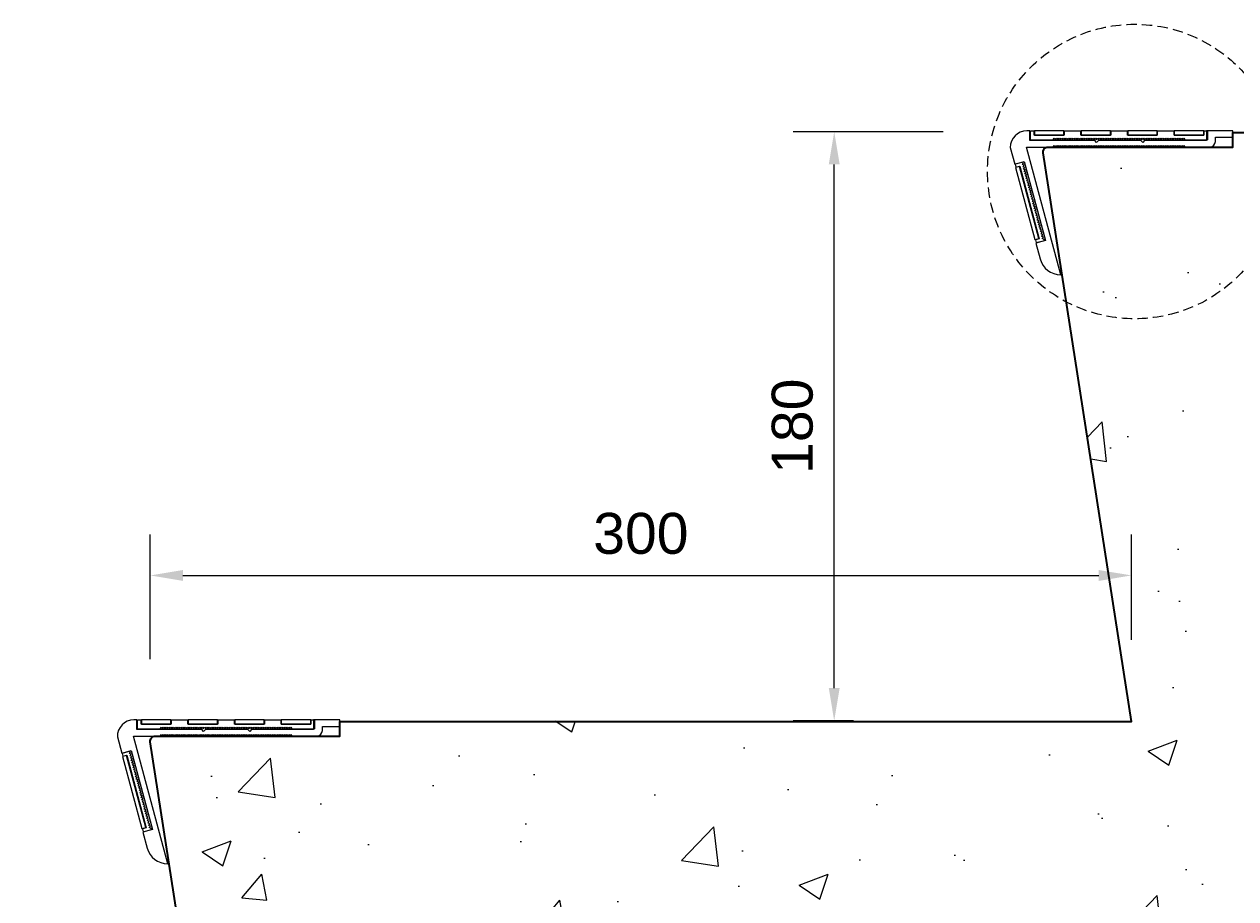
# Model space of a CAD drawing. Header units: millimetres. Extents: x -347 to 646, y -989 to 80.
# Tile 2 of 4: x -61 to 309, y -486 to -219. Entities that reach past the tile are written whole.
import ezdxf

# ---------------------------------------------------------------- set-up
doc = ezdxf.new("R2010")
doc.units = ezdxf.units.MM
doc.linetypes.add('HIDDEN2', pattern=[4.7625, 3.175, -1.5875])
for name, color, linetype, lineweight in [('FS-DETAIL', 3, 'Continuous', 35), ('FS-DETAIL-HATCH', 253, 'Continuous', 13), ('FS-DETAIL-THIN', 8, 'Continuous', 18), ('FS-DIM', 14, 'Continuous', 15)]:
    doc.layers.add(name, color=color, linetype=linetype, lineweight=lineweight)
doc.styles.add('Arial', font='arial.ttf', dxfattribs={"height": 2.5})
doc.dimstyles.new('Diagonal_2.5mm Arial', dxfattribs={"dimtxt": 2.5, "dimasz": 2, "dimexe": 2.5, "dimexo": 5, "dimgap": 1, "dimtad": 0, "dimdec": 0, "dimzin": 0, "dimdsep": 46, "dimtxsty": 'Arial', "dimcen": 2, "dimdle": 4, "dimclrd": 256, "dimclre": 256, "dimclrt": 50, "dimaunit": 1, "dimadec": 0, "dimazin": 0, "dimtfac": 1, "dimtdec": 0, "dimtix": 1, "dimtmove": 2, "dimatfit": 3, "dimfxl": 1, "dimtvp": 1, "dimtolj": 1, "dimtzin": 0, "dimarcsym": 0})

# ---------------------------------------------------------------- blocks, each defined once
blk = doc.blocks.new('*D2')
at = {"layer": 'Defpoints', "color": 0, "transparency": 16777216}
for p in [(277.14, -387.09), (277.14, -431.75), (-22.86, -437.7)]:
    blk.add_point(p, dxfattribs=at)
at = {"layer": 'FS-DIM', "lineweight": -2, "transparency": 16777216}
for p, q in [((-22.86, -412.7), (-22.86, -374.59)), ((277.14, -406.75), (277.14, -374.59)), ((-12.86, -387.09), (267.14, -387.09))]:
    blk.add_line(p, q, dxfattribs=at)
at = {"layer": 'FS-DIM', "transparency": 16777216}
for points in [[(-12.86, -385.43), (-12.86, -388.76), (-22.86, -387.09)], [(267.14, -385.43), (267.14, -388.76), (277.14, -387.09)]]:
    blk.add_solid(points, dxfattribs=at)
at = {"layer": 'FS-DIM', "color": 50, "transparency": 16777216, "insert": (127.14, -374.32), "char_height": 12.5, "attachment_point": 5, "style": 'Arial'}
blk.add_mtext('\\A1;300', dxfattribs=at)
blk = doc.blocks.new('*D5')
at = {"layer": 'Defpoints', "color": 0, "transparency": 16777216}
for p in [(186.25, -251.5), (244.61, -251.5), (217.14, -431.5)]:
    blk.add_point(p, dxfattribs=at)
at = {"layer": 'FS-DIM', "lineweight": -2, "transparency": 16777216}
for p, q in [((219.61, -251.5), (173.75, -251.5)), ((186.25, -421.5), (186.25, -261.5)), ((192.14, -431.5), (173.75, -431.5))]:
    blk.add_line(p, q, dxfattribs=at)
at = {"layer": 'FS-DIM', "transparency": 16777216}
for points in [[(184.59, -261.5), (187.92, -261.5), (186.25, -251.5)], [(184.59, -421.5), (187.92, -421.5), (186.25, -431.5)]]:
    blk.add_solid(points, dxfattribs=at)
at = {"layer": 'FS-DIM', "color": 50, "transparency": 16777216, "insert": (173.49, -341.5), "char_height": 12.5, "attachment_point": 5, "rotation": 90, "style": 'Arial'}
blk.add_mtext('\\A1;180', dxfattribs=at)

msp = doc.modelspace()

# ---------------------------------------------------------------- hatches: boundary and pattern name
at = {"layer": 'FS-DETAIL-HATCH'}
h = msp.add_hatch(dxfattribs=at)
h.set_pattern_fill('AR-CONC', color=256, scale=0.5)
h.set_pattern_definition([(50, (-1249.59, 6e-14), (91.0923, -7.9695), [9.525, -104.775]), (355, (-1249.59, 6e-14), (-17.6217, 95.5284), [7.62, -83.8203]), (100.4514, (-1242, -0.66), (73.4706, 87.559), [8.095, -89.045]), (46.184, (-1249.59, 25.4), (135.5395, -21.021), [14.2875, -157.1625]), (96.6356, (-1238.3, 23.65), (118.702, 123.713), [12.1425, -133.568]), (351.184, (-1249.59, 25.4), (118.702, 123.713), [11.43, -125.73]), (21, (-1236.89, 19.05), (75.8072, -51.1326), [9.525, -104.775]), (326, (-1236.89, 19.05), (30.901, 92.094), [7.62, -83.82]), (71.4514, (-1230.575, 14.79), (106.7082, 40.9614), [8.095, -89.045]), (37.5, (-1249.592, 6e-14), (1.5443, 42.2775), [0, -82.804, 0, -85.09, 0, -84.1375]), (7.5, (-1249.59, 6e-14), (33.4098, 50.0903), [0, -48.514, 0, -80.899, 0, -32.0675]), (327.5, (-1277.913, 6e-14), (67.7953, -2.86437), [0, -31.75, 0, -99.06, 0, -131.445]), (317.5, (-1290.613, 6e-14), (74.0646, 12.7132), [0, -41.275, 0, -65.786, 0, -93.345])])
edge = h.paths.add_edge_path()
edge.add_line((619.557, -314.277), (592.891, -310.889))
edge.add_line((592.891, -310.889), (646.222, -304.111))
edge.add_line((646.222, -304.111), (619.557, -300.723))
edge.add_line((619.557, -300.723), (619.557, -256.2))
edge.add_line((619.557, -256.2), (308.885, -256.2))
edge.add_line((308.885, -256.2), (308.885, -256.5))
edge.add_line((308.885, -256.5), (251.62, -256.5))
edge.add_arc((251.62, -258), 1.5, 90, 189.58518)
edge.add_line((250.14, -258.25), (277.14, -431.5))
edge.add_line((277.14, -431.5), (35.885, -431.5))
edge.add_line((35.885, -431.5), (35.885, -436.5))
edge.add_line((35.885, -436.5), (-21.38, -436.5))
edge.add_arc((-21.38, -438), 1.5, 90, 189.58518)
edge.add_line((-22.86, -438.25), (4.14, -611.5))
edge.add_line((4.14, -611.5), (-238.6, -611.5))
edge.add_line((-238.6, -611.5), (-238.6, -616.5))
edge.add_line((-238.6, -616.5), (-295.865, -616.5))
edge.add_arc((-295.865, -618), 1.5, 90, 189.58518)
edge.add_line((-297.344, -618.25), (-270.345, -791.5))
edge.add_line((-270.345, -791.5), (-320.365, -791.5))
edge.add_line((-320.365, -791.5), (-320.365, -858.935))
edge.add_line((-320.365, -858.935), (-293.7, -862.323))
edge.add_line((-293.7, -862.323), (-347.031, -869.101))
edge.add_line((-347.031, -869.101), (-320.365, -872.49))
edge.add_line((-320.365, -872.49), (-320.365, -928.212))
edge.add_line((-320.365, -928.212), (-242.244, -928.212))
edge.add_line((-242.244, -928.212), (594.565, -370))
edge.add_line((594.565, -370), (619.557, -370))
edge.add_line((619.557, -370), (619.557, -314.277))

# ---------------------------------------------------------------- linework, layer by layer
at = {"layer": 'FS-DETAIL'}
msp.add_lwpolyline([(-320.365, -791.5), (-270.345, -791.5), (-297.35, -617.912, -0.456412), (-295.865, -616.2), (-239.395, -616.2), (-239.395, -611.75), (4.14, -611.75), (-22.865, -437.912, -0.456412), (-21.38, -436.2), (35.09, -436.2), (35.09, -431.75), (277.14, -431.75), (250.135, -257.912, -0.456412), (251.62, -256.2), (308.09, -256.2), (308.09, -251.75), (619.557, -251.75)], format="xyb", dxfattribs=at)
at = {"layer": 'FS-DETAIL-THIN'}
for p, q in [((246.284, -253.95), (246.284, -251.35)), ((247.384, -251.35), (246.284, -251.35)), ((247.384, -252.579), (247.384, -251.35)), ((261.657, -251.35), (256.565, -251.35)), ((256.565, -251.35), (256.565, -252.579)), ((261.657, -252.579), (261.657, -251.35)), ((275.908, -251.35), (270.782, -251.35)), ((270.782, -251.35), (270.782, -252.579)), ((275.908, -252.579), (275.908, -251.35)), ((290.162, -251.35), (285.032, -251.35)), ((285.032, -251.35), (285.032, -252.579)), ((290.162, -252.579), (290.162, -251.35)), ((300.382, -251.35), (299.282, -251.35)), ((299.282, -251.35), (299.282, -252.579)), ((300.382, -251.35), (300.382, -253.95)), ((246.284, -253.95), (253.173, -253.95)), ((256.565, -252.579), (247.384, -252.579)), ((253.173, -253.95), (253.54, -253.475)), ((253.54, -253.475), (253.906, -253.95)), ((253.906, -253.95), (254.273, -253.475)), ((254.273, -253.475), (254.639, -253.95)), ((254.639, -253.95), (255.005, -253.475)), ((255.005, -253.475), (255.372, -253.95)), ((255.372, -253.95), (255.738, -253.475)), ((255.738, -253.475), (256.105, -253.95)), ((256.105, -253.95), (256.471, -253.475)), ((256.471, -253.475), (256.837, -253.95)), ((256.837, -253.95), (257.204, -253.475)), ((257.204, -253.475), (257.57, -253.95)), ((257.57, -253.95), (257.937, -253.475)), ((257.937, -253.475), (258.303, -253.95)), ((258.303, -253.95), (258.669, -253.475)), ((258.669, -253.475), (259.036, -253.95)), ((259.036, -253.95), (259.402, -253.475)), ((259.402, -253.475), (259.769, -253.95)), ((259.769, -253.95), (260.135, -253.475)), ((260.135, -253.475), (260.501, -253.95)), ((260.501, -253.95), (260.868, -253.475)), ((260.868, -253.475), (261.234, -253.95)), ((261.234, -253.95), (261.601, -253.475)), ((261.601, -253.475), (261.967, -253.95)), ((270.782, -252.579), (261.657, -252.579)), ((261.967, -253.95), (262.333, -253.475)), ((262.333, -253.475), (262.7, -253.95)), ((262.7, -253.95), (263.066, -253.475)), ((263.066, -253.475), (263.433, -253.95)), ((263.433, -253.95), (263.799, -253.475)), ((263.799, -253.475), (264.165, -253.95)), ((264.165, -253.95), (264.532, -253.475)), ((264.532, -253.475), (264.898, -253.95)), ((264.898, -253.95), (265.265, -253.475)), ((265.265, -253.475), (265.631, -253.95)), ((265.631, -253.95), (265.997, -253.475)), ((265.997, -253.475), (266.364, -253.95)), ((266.364, -253.95), (266.73, -253.475)), ((266.73, -253.475), (267.097, -253.95)), ((267.097, -253.95), (267.463, -253.475)), ((267.463, -253.475), (267.829, -253.95)), ((267.829, -253.95), (268.196, -253.475)), ((268.196, -253.475), (268.562, -253.95)), ((268.562, -253.95), (268.929, -253.475)), ((268.929, -253.475), (269.295, -253.95)), ((269.295, -253.95), (269.661, -253.475)), ((269.661, -253.475), (270.028, -253.95)), ((270.028, -253.95), (270.394, -253.475)), ((270.394, -253.475), (270.761, -253.95)), ((270.761, -253.95), (271.127, -253.475)), ((271.127, -253.475), (271.493, -253.95)), ((271.493, -253.95), (271.86, -253.475)), ((271.86, -253.475), (272.226, -253.95)), ((272.226, -253.95), (272.593, -253.475)), ((272.593, -253.475), (272.959, -253.95)), ((272.959, -253.95), (273.325, -253.475)), ((273.325, -253.475), (273.692, -253.95)), ((273.692, -253.95), (274.058, -253.475)), ((274.058, -253.475), (274.425, -253.95)), ((274.425, -253.95), (274.791, -253.475)), ((274.791, -253.475), (275.157, -253.95)), ((275.157, -253.95), (275.524, -253.475)), ((275.524, -253.475), (275.89, -253.95)), ((275.89, -253.95), (276.257, -253.475)), ((285.032, -252.579), (275.908, -252.579)), ((276.257, -253.475), (276.623, -253.95)), ((276.623, -253.95), (276.989, -253.475)), ((276.989, -253.475), (277.356, -253.95)), ((277.356, -253.95), (277.722, -253.475)), ((277.722, -253.475), (278.089, -253.95)), ((278.089, -253.95), (278.455, -253.475)), ((278.455, -253.475), (278.821, -253.95)), ((278.821, -253.95), (279.188, -253.475)), ((279.188, -253.475), (279.554, -253.95)), ((279.554, -253.95), (279.921, -253.475)), ((279.921, -253.475), (280.287, -253.95)), ((280.287, -253.95), (280.653, -253.475)), ((280.653, -253.475), (281.02, -253.95)), ((281.02, -253.95), (281.386, -253.475)), ((281.386, -253.475), (281.753, -253.95)), ((281.753, -253.95), (282.119, -253.475)), ((282.119, -253.475), (282.485, -253.95)), ((282.485, -253.95), (282.852, -253.475)), ((282.852, -253.475), (283.218, -253.95)), ((283.218, -253.95), (283.585, -253.475)), ((283.585, -253.475), (283.951, -253.95)), ((283.951, -253.95), (284.317, -253.475)), ((284.317, -253.475), (284.684, -253.95)), ((284.684, -253.95), (285.05, -253.475)), ((285.05, -253.475), (285.417, -253.95)), ((285.417, -253.95), (285.783, -253.475)), ((285.783, -253.475), (286.149, -253.95)), ((286.149, -253.95), (286.516, -253.475)), ((286.516, -253.475), (286.882, -253.95)), ((286.882, -253.95), (287.249, -253.475)), ((287.249, -253.475), (287.615, -253.95)), ((287.615, -253.95), (287.981, -253.475)), ((287.981, -253.475), (288.348, -253.95)), ((288.348, -253.95), (288.714, -253.475)), ((288.714, -253.475), (289.081, -253.95)), ((289.081, -253.95), (289.447, -253.475)), ((289.447, -253.475), (289.813, -253.95)), ((289.813, -253.95), (290.18, -253.475)), ((299.282, -252.579), (290.162, -252.579)), ((290.18, -253.475), (290.546, -253.95)), ((290.546, -253.95), (290.913, -253.475)), ((290.913, -253.475), (291.279, -253.95)), ((291.279, -253.95), (291.645, -253.475)), ((291.645, -253.475), (292.012, -253.95)), ((292.012, -253.95), (292.378, -253.475)), ((292.378, -253.475), (292.745, -253.95)), ((292.745, -253.95), (293.111, -253.475)), ((293.111, -253.475), (293.477, -253.95)), ((293.477, -253.95), (300.382, -253.95)), ((274.322, -255.942), (274.322, -255.942)), ((-26.716, -433.95), (-26.716, -431.35)), ((-25.616, -431.35), (-26.716, -431.35)), ((-25.616, -432.579), (-25.616, -431.35)), ((-16.435, -432.579), (-25.616, -432.579)), ((-11.343, -431.35), (-16.435, -431.35)), ((-16.435, -431.35), (-16.435, -432.579)), ((-11.343, -432.579), (-11.343, -431.35)), ((-2.218, -432.579), (-11.343, -432.579)), ((2.908, -431.35), (-2.218, -431.35)), ((-2.218, -431.35), (-2.218, -432.579)), ((2.908, -432.579), (2.908, -431.35)), ((12.032, -432.579), (2.908, -432.579)), ((17.162, -431.35), (12.032, -431.35)), ((12.032, -431.35), (12.032, -432.579)), ((17.162, -432.579), (17.162, -431.35)), ((26.282, -432.579), (17.162, -432.579)), ((27.382, -431.35), (26.282, -431.35)), ((26.282, -431.35), (26.282, -432.579)), ((27.382, -431.35), (27.382, -433.95)), ((-26.716, -433.95), (-19.827, -433.95)), ((-19.827, -433.95), (-19.46, -433.475)), ((-19.46, -433.475), (-19.094, -433.95)), ((-19.094, -433.95), (-18.727, -433.475)), ((-18.727, -433.475), (-18.361, -433.95)), ((-18.361, -433.95), (-17.995, -433.475)), ((-17.995, -433.475), (-17.628, -433.95)), ((-17.628, -433.95), (-17.262, -433.475)), ((-17.262, -433.475), (-16.895, -433.95)), ((-16.895, -433.95), (-16.529, -433.475)), ((-16.529, -433.475), (-16.163, -433.95)), ((-16.163, -433.95), (-15.796, -433.475)), ((-15.796, -433.475), (-15.43, -433.95)), ((-15.43, -433.95), (-15.063, -433.475)), ((-15.063, -433.475), (-14.697, -433.95)), ((-14.697, -433.95), (-14.331, -433.475)), ((-14.331, -433.475), (-13.964, -433.95)), ((-13.964, -433.95), (-13.598, -433.475)), ((-13.598, -433.475), (-13.231, -433.95)), ((-13.231, -433.95), (-12.865, -433.475)), ((-12.865, -433.475), (-12.499, -433.95)), ((-12.499, -433.95), (-12.132, -433.475)), ((-12.132, -433.475), (-11.766, -433.95)), ((-11.766, -433.95), (-11.399, -433.475)), ((-11.399, -433.475), (-11.033, -433.95)), ((-11.033, -433.95), (-10.667, -433.475)), ((-10.667, -433.475), (-10.3, -433.95)), ((-10.3, -433.95), (-9.934, -433.475)), ((-9.934, -433.475), (-9.567, -433.95)), ((-9.567, -433.95), (-9.201, -433.475)), ((-9.201, -433.475), (-8.835, -433.95)), ((-8.835, -433.95), (-8.468, -433.475)), ((-8.468, -433.475), (-8.102, -433.95)), ((-8.102, -433.95), (-7.735, -433.475)), ((-7.735, -433.475), (-7.369, -433.95)), ((-7.369, -433.95), (-7.003, -433.475)), ((-7.003, -433.475), (-6.636, -433.95)), ((-6.636, -433.95), (-6.27, -433.475)), ((-6.27, -433.475), (-5.903, -433.95)), ((-5.903, -433.95), (-5.537, -433.475)), ((-5.537, -433.475), (-5.171, -433.95)), ((-5.171, -433.95), (-4.804, -433.475)), ((-4.804, -433.475), (-4.438, -433.95)), ((-4.438, -433.95), (-4.071, -433.475)), ((-4.071, -433.475), (-3.705, -433.95)), ((-3.705, -433.95), (-3.339, -433.475)), ((-3.339, -433.475), (-2.972, -433.95)), ((-2.972, -433.95), (-2.606, -433.475)), ((-2.606, -433.475), (-2.239, -433.95)), ((-2.239, -433.95), (-1.873, -433.475)), ((-1.873, -433.475), (-1.507, -433.95)), ((-1.507, -433.95), (-1.14, -433.475)), ((-1.14, -433.475), (-0.774, -433.95)), ((-0.774, -433.95), (-0.407, -433.475)), ((-0.407, -433.475), (-0.041, -433.95)), ((-0.041, -433.95), (0.325, -433.475)), ((0.325, -433.475), (0.692, -433.95)), ((0.692, -433.95), (1.058, -433.475)), ((1.058, -433.475), (1.425, -433.95)), ((1.322, -435.942), (1.322, -435.942)), ((1.425, -433.95), (1.791, -433.475)), ((1.791, -433.475), (2.157, -433.95)), ((2.157, -433.95), (2.524, -433.475)), ((2.524, -433.475), (2.89, -433.95)), ((2.89, -433.95), (3.257, -433.475)), ((3.257, -433.475), (3.623, -433.95)), ((3.623, -433.95), (3.989, -433.475)), ((3.989, -433.475), (4.356, -433.95)), ((4.356, -433.95), (4.722, -433.475)), ((4.722, -433.475), (5.089, -433.95)), ((5.089, -433.95), (5.455, -433.475)), ((5.455, -433.475), (5.821, -433.95)), ((5.821, -433.95), (6.188, -433.475)), ((6.188, -433.475), (6.554, -433.95)), ((6.554, -433.95), (6.921, -433.475)), ((6.921, -433.475), (7.287, -433.95)), ((7.287, -433.95), (7.653, -433.475)), ((7.653, -433.475), (8.02, -433.95)), ((8.02, -433.95), (8.386, -433.475)), ((8.386, -433.475), (8.753, -433.95)), ((8.753, -433.95), (9.119, -433.475)), ((9.119, -433.475), (9.485, -433.95)), ((9.485, -433.95), (9.852, -433.475)), ((9.852, -433.475), (10.218, -433.95)), ((10.218, -433.95), (10.585, -433.475)), ((10.585, -433.475), (10.951, -433.95)), ((10.951, -433.95), (11.317, -433.475)), ((11.317, -433.475), (11.684, -433.95)), ((11.684, -433.95), (12.05, -433.475)), ((12.05, -433.475), (12.417, -433.95)), ((12.417, -433.95), (12.783, -433.475)), ((12.783, -433.475), (13.149, -433.95)), ((13.149, -433.95), (13.516, -433.475)), ((13.516, -433.475), (13.882, -433.95)), ((13.882, -433.95), (14.249, -433.475)), ((14.249, -433.475), (14.615, -433.95)), ((14.615, -433.95), (14.981, -433.475)), ((14.981, -433.475), (15.348, -433.95)), ((15.348, -433.95), (15.714, -433.475)), ((15.714, -433.475), (16.081, -433.95)), ((16.081, -433.95), (16.447, -433.475)), ((16.447, -433.475), (16.813, -433.95)), ((16.813, -433.95), (17.18, -433.475)), ((17.18, -433.475), (17.546, -433.95)), ((17.546, -433.95), (17.913, -433.475)), ((17.913, -433.475), (18.279, -433.95)), ((18.279, -433.95), (18.645, -433.475)), ((18.645, -433.475), (19.012, -433.95)), ((19.012, -433.95), (19.378, -433.475)), ((19.378, -433.475), (19.745, -433.95)), ((19.745, -433.95), (20.111, -433.475)), ((20.111, -433.475), (20.477, -433.95)), ((20.477, -433.95), (27.382, -433.95))]:
    msp.add_line(p, q, dxfattribs=at)
for points in [[(254.273, -255.725), (254.639, -256.2), (255.005, -255.725), (255.372, -256.2), (255.738, -255.725), (256.105, -256.2), (256.471, -255.725), (256.837, -256.2), (257.204, -255.725), (257.57, -256.2), (257.937, -255.725), (258.303, -256.2), (258.669, -255.725), (259.036, -256.2), (259.402, -255.725), (259.769, -256.2), (260.135, -255.725), (260.501, -256.2), (260.868, -255.725), (261.234, -256.2), (261.601, -255.725), (261.967, -256.2), (262.333, -255.725), (262.7, -256.2), (263.066, -255.725), (263.433, -256.2), (263.799, -255.725), (264.165, -256.2), (264.532, -255.725), (264.898, -256.2), (265.265, -255.725), (265.631, -256.2), (265.997, -255.725), (266.364, -256.2), (266.73, -255.725), (267.097, -256.2), (267.463, -255.725), (267.829, -256.2), (268.196, -255.725), (268.562, -256.2), (268.929, -255.725), (269.295, -256.2), (269.661, -255.725), (270.028, -256.2), (270.394, -255.725), (270.761, -256.2), (271.127, -255.725), (271.493, -256.2), (271.86, -255.725), (272.226, -256.2), (272.593, -255.725), (272.959, -256.2), (273.325, -255.725), (273.692, -256.2), (274.058, -255.725), (274.425, -256.2), (274.425, -256.2), (274.791, -255.725), (275.157, -256.2), (275.524, -255.725), (275.89, -256.2), (276.257, -255.725), (276.623, -256.2), (276.989, -255.725), (277.356, -256.2), (277.722, -255.725), (278.089, -256.2), (278.455, -255.725), (278.821, -256.2), (279.188, -255.725), (279.554, -256.2), (279.921, -255.725), (280.287, -256.2), (280.653, -255.725), (281.02, -256.2), (281.386, -255.725), (281.753, -256.2), (282.119, -255.725), (282.485, -256.2), (282.852, -255.725), (283.218, -256.2), (283.585, -255.725), (283.951, -256.2), (284.317, -255.725), (284.684, -256.2), (285.05, -255.725), (285.417, -256.2), (285.783, -255.725), (286.149, -256.2), (286.516, -255.725), (286.882, -256.2), (287.249, -255.725), (287.615, -256.2), (287.981, -255.725), (288.348, -256.2), (288.714, -255.725), (289.081, -256.2), (289.447, -255.725), (289.813, -256.2), (290.18, -255.725), (290.546, -256.2), (290.913, -255.725), (291.279, -256.2), (291.645, -255.725), (292.012, -256.2), (292.378, -255.725), (292.745, -256.2), (293.111, -255.725), (293.477, -256.2), (301.131, -256.2, 0.3633665), (302.771, -254.445), (302.771, -253.2), (308.09, -253.2), (308.09, -251.2), (300.09, -251.2), (300.09, -254.2), (281.135, -254.2), (280.576, -254.759), (280.018, -254.2), (267.035, -254.2), (266.477, -254.759), (265.918, -254.2), (246.09, -254.2), (246.09, -251.2), (245.09, -251.2, 0.4074736), (240.09, -256.364), (241.43, -261.381), (244.327, -260.604), (250.798, -284.752), (247.9, -285.529), (249.209, -290.396, 0.3383791), (255.496, -295.2), (245.046, -256.2), (253.173, -256.2), (253.54, -255.725), (253.906, -256.2)], [(-18.727, -435.725), (-18.361, -436.2), (-17.995, -435.725), (-17.628, -436.2), (-17.262, -435.725), (-16.895, -436.2), (-16.529, -435.725), (-16.163, -436.2), (-15.796, -435.725), (-15.43, -436.2), (-15.063, -435.725), (-14.697, -436.2), (-14.331, -435.725), (-13.964, -436.2), (-13.598, -435.725), (-13.231, -436.2), (-12.865, -435.725), (-12.499, -436.2), (-12.132, -435.725), (-11.766, -436.2), (-11.399, -435.725), (-11.033, -436.2), (-10.667, -435.725), (-10.3, -436.2), (-9.934, -435.725), (-9.567, -436.2), (-9.201, -435.725), (-8.835, -436.2), (-8.468, -435.725), (-8.102, -436.2), (-7.735, -435.725), (-7.369, -436.2), (-7.003, -435.725), (-6.636, -436.2), (-6.27, -435.725), (-5.903, -436.2), (-5.537, -435.725), (-5.171, -436.2), (-4.804, -435.725), (-4.438, -436.2), (-4.071, -435.725), (-3.705, -436.2), (-3.339, -435.725), (-2.972, -436.2), (-2.606, -435.725), (-2.239, -436.2), (-1.873, -435.725), (-1.507, -436.2), (-1.14, -435.725), (-0.774, -436.2), (-0.407, -435.725), (-0.041, -436.2), (0.325, -435.725), (0.692, -436.2), (1.058, -435.725), (1.425, -436.2), (1.425, -436.2), (1.791, -435.725), (2.157, -436.2), (2.524, -435.725), (2.89, -436.2), (3.257, -435.725), (3.623, -436.2), (3.989, -435.725), (4.356, -436.2), (4.722, -435.725), (5.089, -436.2), (5.455, -435.725), (5.821, -436.2), (6.188, -435.725), (6.554, -436.2), (6.921, -435.725), (7.287, -436.2), (7.653, -435.725), (8.02, -436.2), (8.386, -435.725), (8.753, -436.2), (9.119, -435.725), (9.485, -436.2), (9.852, -435.725), (10.218, -436.2), (10.585, -435.725), (10.951, -436.2), (11.317, -435.725), (11.684, -436.2), (12.05, -435.725), (12.417, -436.2), (12.783, -435.725), (13.149, -436.2), (13.516, -435.725), (13.882, -436.2), (14.249, -435.725), (14.615, -436.2), (14.981, -435.725), (15.348, -436.2), (15.714, -435.725), (16.081, -436.2), (16.447, -435.725), (16.813, -436.2), (17.18, -435.725), (17.546, -436.2), (17.913, -435.725), (18.279, -436.2), (18.645, -435.725), (19.012, -436.2), (19.378, -435.725), (19.745, -436.2), (20.111, -435.725), (20.477, -436.2), (28.131, -436.2, 0.3633665), (29.771, -434.445), (29.771, -433.2), (35.09, -433.2), (35.09, -431.2), (27.09, -431.2), (27.09, -434.2), (8.135, -434.2), (7.576, -434.759), (7.018, -434.2), (-5.965, -434.2), (-6.523, -434.759), (-7.082, -434.2), (-26.91, -434.2), (-26.91, -431.2), (-27.91, -431.2, 0.4074736), (-32.91, -436.364), (-31.57, -441.381), (-28.673, -440.604), (-22.202, -464.752), (-25.1, -465.529), (-23.791, -470.396, 0.3383791), (-17.504, -475.2), (-27.954, -436.2), (-19.827, -436.2), (-19.46, -435.725), (-19.094, -436.2)]]:
    msp.add_lwpolyline(points, format="xyb", close=True, dxfattribs=at)
at = {"layer": 'FS-DETAIL-THIN', "flags": 128}
for points in [[(256.475, -251.2), (247.475, -251.2), (247.475, -252.514), (256.475, -252.514)], [(270.725, -251.2), (261.725, -251.2), (261.725, -252.514), (270.725, -252.514)], [(284.975, -251.2), (275.975, -251.2), (275.975, -252.514), (284.975, -252.514)], [(299.225, -251.2), (290.225, -251.2), (290.225, -252.514), (299.225, -252.514)], [(-16.525, -431.2), (-25.525, -431.2), (-25.525, -432.514), (-16.525, -432.514)], [(-2.275, -431.2), (-11.275, -431.2), (-11.275, -432.514), (-2.275, -432.514)], [(11.975, -431.2), (2.975, -431.2), (2.975, -432.514), (11.975, -432.514)], [(26.225, -431.2), (17.225, -431.2), (17.225, -432.514), (26.225, -432.514)]]:
    msp.add_lwpolyline(points, close=True, dxfattribs=at)
at = {"layer": 'FS-DETAIL-THIN'}
for points in [[(244.054, -260.779), (241.542, -261.452), (241.805, -262.315), (242.991, -261.997), (248.944, -284.214), (247.757, -284.532), (247.99, -285.401), (250.502, -284.728), (250.411, -284.39), (249.857, -284.159), (250.222, -283.682), (249.668, -283.451), (250.032, -282.974), (249.478, -282.743), (249.842, -282.266), (249.288, -282.036), (249.653, -281.559), (249.099, -281.328), (249.463, -280.851), (248.909, -280.62), (249.273, -280.143), (248.719, -279.912), (249.084, -279.435), (248.53, -279.204), (248.894, -278.727), (248.34, -278.496), (248.704, -278.019), (248.15, -277.789), (248.515, -277.312), (247.961, -277.081), (248.325, -276.604), (247.771, -276.373), (248.135, -275.896), (247.581, -275.665), (247.946, -275.188), (247.392, -274.957), (247.756, -274.48), (247.202, -274.249), (247.566, -273.773), (247.012, -273.542), (247.377, -273.065), (246.823, -272.834), (247.187, -272.357), (246.633, -272.126), (246.997, -271.649), (246.444, -271.418), (246.808, -270.941), (246.254, -270.71), (246.618, -270.233), (246.064, -270.002), (246.428, -269.526), (245.875, -269.295), (246.239, -268.818), (245.685, -268.587), (246.049, -268.11), (245.495, -267.879), (245.859, -267.402), (245.306, -267.171), (245.67, -266.694), (245.116, -266.463), (245.48, -265.986), (244.926, -265.755), (245.29, -265.279), (244.737, -265.048), (245.101, -264.571), (244.547, -264.34), (244.911, -263.863), (244.357, -263.632), (244.721, -263.155), (244.168, -262.924), (244.532, -262.447), (243.978, -262.216), (244.342, -261.739), (243.788, -261.508), (244.152, -261.032)], [(248.822, -284.143), (242.921, -262.12), (241.713, -262.443), (247.614, -284.466)], [(-28.946, -440.779), (-31.458, -441.452), (-31.195, -442.315), (-30.009, -441.997), (-24.056, -464.214), (-25.243, -464.532), (-25.01, -465.401), (-22.498, -464.728), (-22.589, -464.39), (-23.143, -464.159), (-22.778, -463.682), (-23.332, -463.451), (-22.968, -462.974), (-23.522, -462.743), (-23.158, -462.266), (-23.712, -462.036), (-23.347, -461.559), (-23.901, -461.328), (-23.537, -460.851), (-24.091, -460.62), (-23.727, -460.143), (-24.281, -459.912), (-23.916, -459.435), (-24.47, -459.204), (-24.106, -458.727), (-24.66, -458.496), (-24.296, -458.019), (-24.85, -457.789), (-24.485, -457.312), (-25.039, -457.081), (-24.675, -456.604), (-25.229, -456.373), (-24.865, -455.896), (-25.419, -455.665), (-25.054, -455.188), (-25.608, -454.957), (-25.244, -454.48), (-25.798, -454.249), (-25.434, -453.773), (-25.988, -453.542), (-25.623, -453.065), (-26.177, -452.834), (-25.813, -452.357), (-26.367, -452.126), (-26.003, -451.649), (-26.556, -451.418), (-26.192, -450.941), (-26.746, -450.71), (-26.382, -450.233), (-26.936, -450.002), (-26.572, -449.526), (-27.125, -449.295), (-26.761, -448.818), (-27.315, -448.587), (-26.951, -448.11), (-27.505, -447.879), (-27.141, -447.402), (-27.694, -447.171), (-27.33, -446.694), (-27.884, -446.463), (-27.52, -445.986), (-28.074, -445.755), (-27.71, -445.279), (-28.263, -445.048), (-27.899, -444.571), (-28.453, -444.34), (-28.089, -443.863), (-28.643, -443.632), (-28.279, -443.155), (-28.832, -442.924), (-28.468, -442.447), (-29.022, -442.216), (-28.658, -441.739), (-29.212, -441.508), (-28.848, -441.032)], [(-24.178, -464.143), (-30.079, -442.12), (-31.287, -442.443), (-25.386, -464.466)]]:
    msp.add_lwpolyline(points, close=True, dxfattribs=at)
at = {"layer": 'FS-DETAIL-THIN', "linetype": 'HIDDEN2'}
msp.add_circle((278.115, -263.664), 45, dxfattribs=at)

# ---------------------------------------------------------------- dimensions: what is measured, and where the dimension line sits
at = {"layer": 'FS-DIM'}
dim = msp.add_linear_dim(base=(186.254, -251.5), p1=(217.14, -431.5), p2=(244.611, -251.5), angle=90, dimstyle='Diagonal_2.5mm Arial', override={"dimdec": 0}, dxfattribs=at)
dim.commit()
dim.dimension.update_dxf_attribs({"geometry": '*D5', "text_midpoint": (173.489, -341.5)})
dim = msp.add_linear_dim(base=(277.14, -387.094), p1=(-22.86, -437.7), p2=(277.14, -431.75), dimstyle='Diagonal_2.5mm Arial', override={"dimdec": 0}, dxfattribs=at)
dim.commit()
dim.dimension.update_dxf_attribs({"geometry": '*D2', "text_midpoint": (127.14, -374.321)})

doc.saveas('drawing.dxf')
